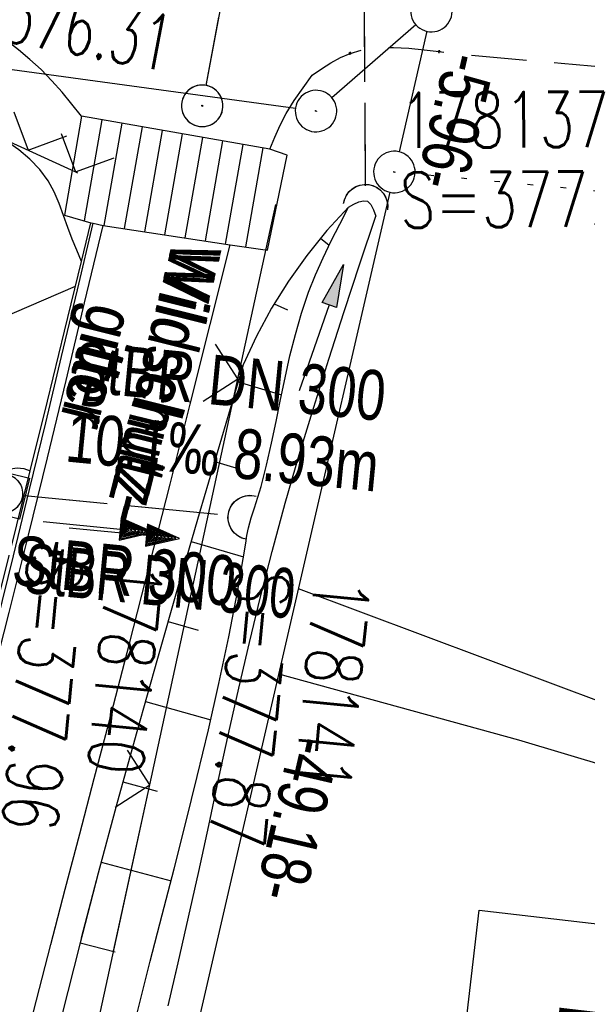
# Model space of a CAD drawing. Extents: x 508275 to 508667, y 447201 to 448341.
# Tile 29 of 33: x 508526 to 508547, y 448056 to 448091. Entities that reach past the tile are written whole.
import ezdxf

# ---------------------------------------------------------------- set-up
doc = ezdxf.new("R2010")
doc.units = 0
doc.header["$LTSCALE"] = 10
doc.header["$MEASUREMENT"] = 0
for name, pattern in [('AUSGEZOGEN', [0]), ('LT00', [0]), ('LT11', [0.3, 0.2, -0.1]), ('LT12', [0.4, 0.3, -0.1]), ('PUNKTX2_STR', [0.6, 0.1, -0.5]), ('STRICHLINIE2', [0.375, 0.25, -0.125])]:
    doc.linetypes.add(name, pattern=pattern)
doc.layers.get('0').update_dxf_attribs({"linetype": 'LT00'})
for name, color, linetype in [('--EK_FBR', 250, 'LT00'), ('--EK_Halt-Pfeil', 4, 'LT00'), ('--EK_Haltung', 7, 'STRICHLINIE2'), ('--EK_Haltung-Text', 140, 'LT00'), ('--EK_Schacht-Text', 5, 'LT00'), ('--EL_DFK_AB_L', 21, 'LT00'), ('--EL_DFK_AB_P', 7, 'LT00'), ('--EL_Halt-Pfeil', 4, 'LT00'), ('--EL_Haltung', 182, 'STRICHLINIE2'), ('--EL_Haltung-Text', 182, 'LT00'), ('ABSTAND', 8, 'LT00'), ('BW_TEXT_A', 20, 'AUSGEZOGEN'), ('DFK_AB_L', 21, 'LT00'), ('DFK_AB_P', 7, 'LT00'), ('DFK_NUTZUNGSGRENZE', 70, 'PUNKTX2_STR'), ('DFK_TOPO-ANL', 252, 'LT00'), ('DL', 182, 'LT12'), ('DL_PFEIL', 201, 'LT00'), ('DL_TEXT', 182, 'LT00'), ('PFEIL', 140, 'AUSGEZOGEN'), ('V125_AFBR_BAB', 250, 'LT00'), ('V125_BFBR_BAB', 40, 'LT00'), ('V125_BOESCH', 250, 'LT00'), ('V125_BOSCHUNG', 250, 'LT00'), ('V125_FELDWEG', 250, 'LT11'), ('V125_GRABEN', 250, 'LT00'), ('V125_H_BORD', 8, 'LT00'), ('V125_KA_MULD', 182, 'LT00'), ('V125_KA_PRUF', 182, 'LT00'), ('V125_RINNE', 182, 'LT00'), ('V125_UK_DURCH', 182, 'LT00'), ('V125_ZAUN', 40, 'LT00'), ('V126_AFBR_BAB', 250, 'LT00'), ('V126_BFBR_BAB', 40, 'LT00'), ('V126_BOESCH', 250, 'LT00'), ('V126_BOSCHUNG', 250, 'LT00'), ('V126_FELDWEG', 250, 'LT11'), ('V126_GRABEN', 250, 'LT00'), ('V126_H_BORD', 8, 'LT00'), ('V126_KA_MULD', 182, 'LT00'), ('V126_KA_PRUF', 182, 'LT00'), ('V126_RINNE', 182, 'LT00'), ('V126_UK_DURCH', 182, 'LT00'), ('V126_ZAUN', 40, 'LT00')]:
    doc.layers.add(name, color=color, linetype=linetype)
doc.styles.add('Beschrift', font='ARIAL.TTF')
doc.styles.add('Haltungsbeschriftung', font='ARIAL.TTF', dxfattribs={"width": 0.75})
doc.styles.add('schachtbeschriftung', font='romans.shx', dxfattribs={"width": 0.75, "height": 2})
doc.styles.get("Standard").update_dxf_attribs({"font": 'ARIAL.TTF'})

# ---------------------------------------------------------------- blocks, each defined once
blk = doc.blocks.new('SYMB0003')
at = {"color": 0, "linetype": 'ByBlock'}
for p, q in [((-0.015712, 0), (0.010166, 0.012015)), ((0, -0.021257), (-0.015712, 0)), ((0.010166, 0.012015), (0, -0.021257))]:
    blk.add_line(p, q, dxfattribs=at)
for points in [[(-0.031395, 0.499013), (-0.093691, 0.491144), (-0.154509, 0.475528), (-0.21289, 0.452414), (-0.267913, 0.422164), (-0.318712, 0.385257), (-0.364484, 0.342274), (-0.404509, 0.293893), (-0.438154, 0.240877), (-0.464888, 0.184062), (-0.484292, 0.124345), (-0.496058, 0.062667), (-0.5, 0)], [(0.5, 0), (0.496057, 0.062667), (0.484292, 0.124345), (0.464888, 0.184062), (0.438153, 0.240877), (0.404509, 0.293893), (0.364484, 0.342274), (0.318712, 0.385257), (0.267913, 0.422164), (0.21289, 0.452414), (0.154509, 0.475528), (0.093691, 0.491144), (0.031395, 0.499013), (-0.031395, 0.499013)], [(-0.5, 0), (-0.496058, -0.062667), (-0.484292, -0.124345), (-0.464888, -0.184062), (-0.438154, -0.240877), (-0.404509, -0.293893), (-0.364485, -0.342274), (-0.318712, -0.385257), (-0.267914, -0.422164), (-0.21289, -0.452414), (-0.154509, -0.475529), (-0.093691, -0.491144), (-0.031395, -0.499014), (0.031395, -0.499014)], [(0.031395, -0.499014), (0.093691, -0.491144), (0.154509, -0.475529), (0.21289, -0.452414), (0.267914, -0.422164), (0.318712, -0.385257), (0.364485, -0.342274), (0.404509, -0.293893), (0.438154, -0.240877), (0.464889, -0.184062), (0.484292, -0.124345), (0.496058, -0.062667), (0.5, 0)]]:
    blk.add_lwpolyline(points, dxfattribs=at)
blk = doc.blocks.new('Pfreil3')
at = {"layer": 'PFEIL'}
blk.add_hatch(color=256, dxfattribs=at).paths.add_polyline_path([(-1.549, 0.273), (-1.549, -0.273), (0, 0)])
for p, q in [((-1.549, 0), (-4.831, 0)), ((-1.549, -0.273), (-1.549, 0.273)), ((-1.549, 0.273), (0, 0)), ((0, 0), (-1.549, -0.273))]:
    blk.add_line(p, q, dxfattribs=at)
blk = doc.blocks.new('SYMB0011')
at = {"color": 0, "linetype": 'ByBlock'}
for p, q in [((0.5, 0), (-0.5, 0)), ((0, 0.5), (0, -0.5))]:
    blk.add_line(p, q, dxfattribs=at)
blk = doc.blocks.new('SYMB0024')
at = {"color": 0, "linetype": 'ByBlock'}
for p, q in [((-0.5, 0.5), (0, 0)), ((0, 0), (0.5, 0.5))]:
    blk.add_line(p, q, dxfattribs=at)
blk = doc.blocks.new('SYMB1210')
at = {"color": 0, "linetype": 'ByBlock'}
blk.add_line((0.018815, -0.179014), (0.055623, -0.17119), dxfattribs=at)
for points in [[(-0.2, -0.2), (-0.2, 0.2), (0.2, 0.2), (0.2, -0.2), (-0.2, -0.2)], [(0.018815, 0.179014), (-0.018815, 0.179014), (-0.055623, 0.17119), (-0.09, 0.155885), (-0.120444, 0.133766), (-0.145623, 0.105801), (-0.164438, 0.073213), (-0.176067, 0.037424), (-0.18, 0)], [(0.18, 0), (0.176067, 0.037424), (0.164438, 0.073213), (0.145623, 0.105801), (0.120444, 0.133766), (0.09, 0.155885), (0.055623, 0.17119), (0.018815, 0.179014)], [(-0.18, 0), (-0.176067, -0.037424), (-0.164438, -0.073213), (-0.145623, -0.105801), (-0.120444, -0.133766), (-0.09, -0.155885), (-0.055623, -0.17119), (-0.018815, -0.179014), (0.018815, -0.179014)], [(0.055623, -0.17119), (0.09, -0.155885), (0.120444, -0.133766), (0.145623, -0.105801), (0.164438, -0.073213), (0.176067, -0.037424), (0.18, 0)]]:
    blk.add_lwpolyline(points, dxfattribs=at)
blk = doc.blocks.new('SYMB1107')
at = {"color": 0, "linetype": 'ByBlock'}
for points in [[(-0.2, 0), (-0.196157, 0.039018), (-0.184776, 0.076537), (-0.166294, 0.111114), (-0.141421, 0.141421), (-0.111114, 0.166294), (-0.076537, 0.184776), (-0.039018, 0.196157), (0, 0.2)], [(0, 0.2), (0.039018, 0.196157), (0.076537, 0.184776), (0.111114, 0.166294), (0.141421, 0.141421), (0.166294, 0.111114), (0.184776, 0.076537), (0.196157, 0.039018), (0.2, 0)]]:
    blk.add_lwpolyline(points, dxfattribs=at)
blk = doc.blocks.new('SYMB0070')
at = {"color": 0, "linetype": 'ByBlock'}
for p, q in [((0.5, 0), (0.2, 0.1)), ((0.2, 0.1), (0.2, 0)), ((-0.5, 0), (0.2, 0)), ((0.468, 0), (0.21, 0.086)), ((0.21, 0.086), (0.21, -0.086)), ((0.21, -0.086), (0.468, 0)), ((0.22, -0.072), (0.437, 0)), ((0.23, -0.058), (0.405, 0)), ((0.24, -0.045), (0.374, 0)), ((0.342, 0), (0.25, 0.031)), ((0.25, 0.031), (0.25, -0.031)), ((0.25, -0.031), (0.342, 0)), ((0.26, -0.017), (0.31, 0)), ((0.27, -0.003), (0.279, 0))]:
    blk.add_line(p, q, dxfattribs=at)
for points in [[(0.2, 0), (0.2, -0.1), (0.5, 0)], [(0.437, 0), (0.22, 0.072), (0.22, -0.072)], [(0.405, 0), (0.23, 0.058), (0.23, -0.058)], [(0.374, 0), (0.24, 0.045), (0.24, -0.045)], [(0.31, 0), (0.26, 0.017), (0.26, -0.017)], [(0.279, 0), (0.27, 0.003), (0.27, -0.003)]]:
    blk.add_lwpolyline(points, dxfattribs=at)

msp = doc.modelspace()

# ---------------------------------------------------------------- linework, layer by layer
at = {"layer": '--EK_FBR'}
for p, q in [((508529.372, 448087.735), (508528.732, 448084.083)), ((508530.099, 448087.607), (508529.452, 448083.914)), ((508530.826, 448087.48), (508530.182, 448083.803)), ((508531.553, 448087.353), (508530.912, 448083.692)), ((508532.28, 448087.225), (508531.643, 448083.581)), ((508533.008, 448087.098), (508532.373, 448083.47)), ((508533.735, 448086.971), (508533.103, 448083.359)), ((508534.462, 448086.844), (508533.833, 448083.248)), ((508535.189, 448086.716), (508534.564, 448083.142))]:
    msp.add_line(p, q, dxfattribs=at)
for points in [[(508528.644, 448087.862), (508528.293, 448088.298), (508527.936, 448088.728), (508527.566, 448089.146), (508527.178, 448089.544), (508526.778, 448089.911), (508526.361, 448090.259), (508525.933, 448090.596), (508525.498, 448090.926), (508522.817, 448091.296)], [(508535.438, 448086.673), (508535.623, 448087.109), (508535.818, 448087.539), (508536.034, 448087.958), (508536.323, 448088.433), (508536.641, 448088.893), (508536.974, 448089.344)], [(508528.024, 448084.292), (508528.975, 448084.012), (508529.058, 448084), (508529.421, 448083.919), (508534.004, 448083.222), (508535.353, 448083.03), (508536.066, 448086.456), (508535.438, 448086.673), (508528.644, 448087.862), (508528.024, 448084.292)], [(508522.117, 448055.042), (508522.64, 448057.063), (508523.172, 448059.082), (508523.708, 448061.1), (508524.245, 448063.118), (508524.78, 448065.136), (508525.308, 448067.156), (508526.022, 448069.944), (508526.72, 448072.734), (508527.406, 448075.528), (508528.083, 448078.324), (508528.753, 448081.121), (508529.421, 448083.919)], [(508523.482, 448060.249), (508523.708, 448061.1), (508524.245, 448063.118), (508524.779, 448065.136), (508525.308, 448067.156), (508526.022, 448069.944), (508526.72, 448072.734), (508527.406, 448075.528), (508528.083, 448078.324), (508528.753, 448081.121), (508529.421, 448083.919)], [(508526.509, 448053.95), (508527.015, 448055.953), (508527.53, 448057.955), (508528.051, 448059.955), (508528.576, 448061.954), (508529.102, 448063.953), (508529.626, 448065.953), (508530.371, 448068.828), (508531.108, 448071.705), (508531.838, 448074.583), (508532.563, 448077.462), (508533.284, 448080.342), (508534.004, 448083.222)], [(508527.689, 448058.566), (508528.051, 448059.955), (508528.576, 448061.954), (508529.102, 448063.953), (508529.626, 448065.953), (508530.371, 448068.828), (508531.108, 448071.705), (508531.838, 448074.583), (508532.563, 448077.462), (508533.284, 448080.342), (508534.004, 448083.222)]]:
    msp.add_lwpolyline(points, dxfattribs=at)
at = {"layer": '--EK_FBR', "linetype": 'LT11', "flags": 128}
msp.add_lwpolyline([(508536.974, 448089.344), (508537.309, 448089.571), (508537.648, 448089.786), (508537.993, 448089.977), (508538.35, 448090.132), (508538.852, 448090.271), (508539.374, 448090.338), (508539.911, 448090.347), (508540.459, 448090.316), (508541.012, 448090.26), (508541.564, 448090.194), (508542.687, 448090.071), (508543.791, 448089.965), (508544.884, 448089.871), (508545.968, 448089.78), (508547.05, 448089.687), (508548.81, 448089.519), (508550.575, 448089.329), (508552.344, 448089.122), (508554.117, 448088.901), (508555.893, 448088.669), (508557.672, 448088.432), (508559.453, 448088.193), (508561.236, 448087.955), (508563.02, 448087.722), (508564.805, 448087.498), (508566.59, 448087.287), (508568.962, 448087.031), (508571.333, 448086.801), (508573.704, 448086.594), (508576.074, 448086.406), (508578.445, 448086.235), (508580.815, 448086.076), (508583.185, 448085.928), (508585.555, 448085.786), (508587.925, 448085.647)], dxfattribs=at)
at = {"layer": '--EK_Haltung'}
for p, q in [((508533.139, 448088.976), (508538.585, 448117.935)), ((508538.897, 448085.352), (508538.728, 448117.921)), ((508526.586, 448074.166), (508533.984, 448073.45))]:
    msp.add_line(p, q, dxfattribs=at)
at = {"layer": '--EL_DFK_AB_L'}
for p, q in [((508474.084, 448096.678), (508536.368, 448088.152)), ((508537.678, 448088.541), (508540.714, 448091.169)), ((508541.112, 448090.929), (508540.109, 448086.581)), ((508539.772, 448085.119), (508529.049, 448038.661))]:
    msp.add_line(p, q, dxfattribs=at)
at = {"layer": '--EL_Haltung'}
for p, q in [((508533.139, 448088.976), (508538.585, 448117.935)), ((508538.897, 448085.352), (508538.728, 448117.921)), ((508526.586, 448074.166), (508533.984, 448073.45))]:
    msp.add_line(p, q, dxfattribs=at)
at = {"layer": 'DFK_AB_L'}
for p, q in [((508474.084, 448096.678), (508536.368, 448088.152)), ((508537.678, 448088.541), (508540.714, 448091.169)), ((508541.112, 448090.929), (508540.109, 448086.581)), ((508539.772, 448085.119), (508529.049, 448038.661))]:
    msp.add_line(p, q, dxfattribs=at)
at = {"layer": 'DFK_NUTZUNGSGRENZE', "ltscale": 0.2}
msp.add_line((508585.57, 448081.548), (508540.687, 448085.78), dxfattribs=at)
at = {"layer": 'DFK_TOPO-ANL'}
for p, q in [((508536.471, 448070.808), (508559.02, 448062.379)), ((508535.761, 448067.728), (508544.42, 448065.349)), ((508544.42, 448065.349), (508551.82, 448063.128))]:
    msp.add_line(p, q, dxfattribs=at)
at = {"layer": 'DL'}
for p, q in [((508533.139, 448088.976), (508538.585, 448117.935)), ((508538.897, 448085.352), (508538.728, 448117.921)), ((508526.586, 448074.166), (508533.984, 448073.45))]:
    msp.add_line(p, q, dxfattribs=at)
at = {"layer": 'V125_AFBR_BAB'}
for points in [[(508528.644, 448087.862), (508528.293, 448088.298), (508527.936, 448088.728), (508527.566, 448089.146), (508527.178, 448089.544), (508526.778, 448089.911), (508526.361, 448090.259), (508525.933, 448090.596), (508525.498, 448090.926), (508522.817, 448091.296)], [(508535.438, 448086.673), (508535.623, 448087.109), (508535.818, 448087.539), (508536.034, 448087.958), (508536.323, 448088.433), (508536.641, 448088.893), (508536.974, 448089.344)], [(508523.482, 448060.249), (508523.708, 448061.1), (508524.245, 448063.118), (508524.779, 448065.136), (508525.308, 448067.156), (508526.022, 448069.944), (508526.72, 448072.734), (508527.406, 448075.528), (508528.083, 448078.324), (508528.753, 448081.121), (508529.421, 448083.919)], [(508527.689, 448058.566), (508528.051, 448059.955), (508528.576, 448061.954), (508529.102, 448063.953), (508529.626, 448065.953), (508530.371, 448068.828), (508531.108, 448071.705), (508531.838, 448074.583), (508532.563, 448077.462), (508533.284, 448080.342), (508534.004, 448083.222)]]:
    msp.add_lwpolyline(points, dxfattribs=at)
at = {"layer": 'V125_BFBR_BAB'}
for p, q in [((508529.372, 448087.735), (508528.732, 448084.083)), ((508530.099, 448087.607), (508529.452, 448083.914)), ((508530.826, 448087.48), (508530.182, 448083.803)), ((508531.553, 448087.353), (508530.912, 448083.692)), ((508532.28, 448087.225), (508531.643, 448083.581)), ((508533.008, 448087.098), (508532.373, 448083.47)), ((508533.735, 448086.971), (508533.103, 448083.359)), ((508534.462, 448086.844), (508533.833, 448083.248)), ((508535.189, 448086.716), (508534.564, 448083.142))]:
    msp.add_line(p, q, dxfattribs=at)
msp.add_lwpolyline([(508528.024, 448084.292), (508528.975, 448084.012), (508529.058, 448084), (508529.421, 448083.919), (508534.004, 448083.222), (508535.353, 448083.03), (508536.066, 448086.456), (508535.438, 448086.673), (508528.644, 448087.862), (508528.024, 448084.292)], dxfattribs=at)
at = {"layer": 'V125_BOESCH'}
for points in [[(508528.641, 448082.619), (508528.473, 448083.023), (508528.308, 448083.429), (508528.151, 448083.841), (508527.994, 448084.277), (508527.834, 448084.712), (508527.653, 448085.133), (508527.437, 448085.53), (508527.133, 448085.943), (508526.774, 448086.315), (508526.37, 448086.651), (508525.933, 448086.957), (508525.473, 448087.235), (508525.001, 448087.492), (508524.341, 448087.819), (508523.681, 448088.121), (508523.019, 448088.406), (508522.358, 448088.682)], [(508538.284, 448084.575), (508537.505, 448083.731), (508536.781, 448082.84), (508536.113, 448081.906), (508535.505, 448080.932), (508534.959, 448079.922), (508534.476, 448078.881), (508533.696, 448076.235), (508532.919, 448073.588), (508532.148, 448070.939), (508531.386, 448068.287), (508530.637, 448065.632), (508529.933, 448063.083), (508529.245, 448060.529), (508528.633, 448058.189)]]:
    msp.add_lwpolyline(points, dxfattribs=at)
at = {"layer": 'V125_BOSCHUNG'}
for p, q in [((508537.278, 448083.463), (508537.585, 448083.202)), ((508521.875, 448078.911), (508528.424, 448081.723)), ((508535.598, 448081.088), (508536.077, 448080.871)), ((508534.296, 448078.269), (508535.868, 448077.807)), ((508533.448, 448075.391), (508534.337, 448075.13)), ((508532.605, 448072.512), (508534.49, 448071.958)), ((508531.769, 448069.624), (508532.856, 448069.311)), ((508530.946, 448066.734), (508533.307, 448066.069)), ((508530.137, 448063.83), (508531.373, 448063.497)), ((508529.351, 448060.928), (508531.873, 448060.263))]:
    msp.add_line(p, q, dxfattribs=at)
at = {"layer": 'V125_FELDWEG', "flags": 128}
msp.add_lwpolyline([(508536.974, 448089.344), (508537.309, 448089.571), (508537.648, 448089.786), (508537.993, 448089.977), (508538.35, 448090.132), (508538.852, 448090.271), (508539.374, 448090.338), (508539.911, 448090.347), (508540.459, 448090.316), (508541.012, 448090.26), (508541.564, 448090.194), (508542.687, 448090.071), (508543.791, 448089.965), (508544.884, 448089.871), (508545.968, 448089.78), (508547.05, 448089.687), (508548.81, 448089.519), (508550.575, 448089.329), (508552.344, 448089.122), (508554.117, 448088.901), (508555.893, 448088.669), (508557.672, 448088.432), (508559.453, 448088.193), (508561.236, 448087.955), (508563.02, 448087.722), (508564.805, 448087.498), (508566.59, 448087.287), (508568.962, 448087.031), (508571.333, 448086.801), (508573.704, 448086.594), (508576.074, 448086.406), (508578.445, 448086.235), (508580.815, 448086.076), (508583.185, 448085.928), (508585.555, 448085.786), (508587.925, 448085.647)], dxfattribs=at)
at = {"layer": 'V125_GRABEN'}
for points in [[(508538.284, 448084.575), (508538.475, 448084.682), (508538.657, 448084.768), (508538.823, 448084.812), (508538.965, 448084.792), (508539.089, 448084.676), (508539.186, 448084.486), (508539.267, 448084.26)], [(508531.087, 448057.207), (508531.126, 448057.358), (508531.554, 448059.025), (508531.983, 448060.692), (508532.408, 448062.359), (508532.822, 448064.029), (508533.222, 448065.703), (508533.602, 448067.38), (508533.957, 448069.064), (508534.281, 448070.754), (508534.57, 448072.451), (508534.616, 448072.728), (508534.671, 448073.001), (508534.774, 448073.363), (508534.892, 448073.722), (508535.124, 448074.491), (508535.327, 448075.27), (508535.507, 448076.055), (508535.673, 448076.844), (508535.833, 448077.634), (508535.996, 448078.422), (508536.171, 448079.206), (508536.365, 448079.983), (508536.586, 448080.75), (508536.843, 448081.505), (508537.093, 448082.132), (508537.369, 448082.75), (508537.663, 448083.362), (508537.97, 448083.969), (508538.284, 448084.575)], [(508532.023, 448056.833), (508532.132, 448057.291), (508532.51, 448058.944), (508532.876, 448060.599), (508533.236, 448062.255), (508533.594, 448063.911), (508533.955, 448065.566), (508534.323, 448067.218), (508534.705, 448068.867), (508535.103, 448070.511), (508535.524, 448072.149), (508536.002, 448073.894), (508536.506, 448075.632), (508537.032, 448077.364), (508537.575, 448079.092), (508538.132, 448080.816), (508538.697, 448082.539), (508539.267, 448084.26)], [(508525.529, 448074.652), (508525.663, 448074.858), (508525.848, 448075.02), (508526.07, 448075.127), (508526.313, 448075.17), (508526.558, 448075.147), (508526.788, 448075.059)]]:
    msp.add_lwpolyline(points, dxfattribs=at)
at = {"layer": 'V125_H_BORD'}
msp.add_lwpolyline([(508522.993, 448060.444), (508523.184, 448061.161), (508523.723, 448063.179), (508524.261, 448065.198), (508524.795, 448067.218), (508525.557, 448070.164), (508526.304, 448073.114), (508526.788, 448075.059), (508527.411, 448077.577), (508528.029, 448080.097), (508528.641, 448082.619), (508528.975, 448084.012)], dxfattribs=at)
at = {"layer": 'V125_RINNE'}
msp.add_lwpolyline([(508523.149, 448060.382), (508523.355, 448061.15), (508523.895, 448063.166), (508524.432, 448065.182), (508524.962, 448067.201), (508525.576, 448069.594), (508526.178, 448071.991), (508526.767, 448074.39), (508527.348, 448076.791), (508527.922, 448079.193), (508528.491, 448081.596), (508529.058, 448084)], dxfattribs=at)
at = {"layer": 'V125_ZAUN'}
for p, q in [((508522.25, 448088.683), (508528.427, 448085.849)), ((508528.427, 448085.849), (508528.5, 448085.816)), ((508534.287, 448078.381), (508535.655, 448084.681)), ((508531.104, 448063.723), (508534.287, 448078.381)), ((508529.801, 448057.722), (508531.104, 448063.723))]:
    msp.add_line(p, q, dxfattribs=at)
at = {"layer": 'V126_AFBR_BAB'}
for points in [[(508528.644, 448087.862), (508528.293, 448088.298), (508527.936, 448088.728), (508527.566, 448089.146), (508527.178, 448089.544), (508526.778, 448089.911), (508526.361, 448090.259), (508525.933, 448090.596), (508525.498, 448090.926), (508522.817, 448091.296)], [(508535.438, 448086.673), (508535.623, 448087.109), (508535.818, 448087.539), (508536.034, 448087.958), (508536.323, 448088.433), (508536.641, 448088.893), (508536.974, 448089.344)], [(508522.117, 448055.042), (508522.64, 448057.063), (508523.172, 448059.082), (508523.708, 448061.1), (508524.245, 448063.118), (508524.78, 448065.136), (508525.308, 448067.156), (508526.022, 448069.944), (508526.72, 448072.734), (508527.406, 448075.528), (508528.083, 448078.324), (508528.753, 448081.121), (508529.421, 448083.919)], [(508526.509, 448053.95), (508527.015, 448055.953), (508527.53, 448057.955), (508528.051, 448059.955), (508528.576, 448061.954), (508529.102, 448063.953), (508529.626, 448065.953), (508530.371, 448068.828), (508531.108, 448071.705), (508531.838, 448074.583), (508532.563, 448077.462), (508533.284, 448080.342), (508534.004, 448083.222)]]:
    msp.add_lwpolyline(points, dxfattribs=at)
at = {"layer": 'V126_BFBR_BAB'}
for p, q in [((508529.372, 448087.735), (508528.732, 448084.083)), ((508530.099, 448087.607), (508529.452, 448083.914)), ((508530.826, 448087.48), (508530.182, 448083.803)), ((508531.553, 448087.353), (508530.912, 448083.692)), ((508532.28, 448087.225), (508531.643, 448083.581)), ((508533.008, 448087.098), (508532.373, 448083.47)), ((508533.735, 448086.971), (508533.103, 448083.359)), ((508534.462, 448086.844), (508533.833, 448083.248)), ((508535.189, 448086.716), (508534.564, 448083.142))]:
    msp.add_line(p, q, dxfattribs=at)
msp.add_lwpolyline([(508528.024, 448084.292), (508528.975, 448084.012), (508529.058, 448084), (508529.421, 448083.919), (508534.004, 448083.222), (508535.353, 448083.03), (508536.066, 448086.456), (508535.438, 448086.673), (508528.644, 448087.862), (508528.024, 448084.292)], dxfattribs=at)
at = {"layer": 'V126_BOESCH'}
for points in [[(508528.641, 448082.619), (508528.473, 448083.023), (508528.308, 448083.429), (508528.151, 448083.841), (508527.995, 448084.277), (508527.834, 448084.712), (508527.653, 448085.133), (508527.437, 448085.53), (508527.133, 448085.943), (508526.774, 448086.315), (508526.37, 448086.651), (508525.933, 448086.957), (508525.473, 448087.235), (508525.001, 448087.492), (508524.341, 448087.819), (508523.681, 448088.121), (508523.019, 448088.406), (508522.358, 448088.682)], [(508538.284, 448084.575), (508537.505, 448083.731), (508536.781, 448082.84), (508536.113, 448081.906), (508535.505, 448080.932), (508534.959, 448079.922), (508534.476, 448078.881), (508533.696, 448076.235), (508532.919, 448073.588), (508532.148, 448070.939), (508531.386, 448068.287), (508530.637, 448065.632), (508529.933, 448063.083), (508529.245, 448060.529), (508528.576, 448057.97), (508527.927, 448055.406)]]:
    msp.add_lwpolyline(points, dxfattribs=at)
at = {"layer": 'V126_BOSCHUNG'}
for p, q in [((508537.278, 448083.463), (508537.585, 448083.202)), ((508521.875, 448078.911), (508528.424, 448081.723)), ((508535.598, 448081.088), (508536.077, 448080.871)), ((508534.296, 448078.269), (508535.868, 448077.807)), ((508533.448, 448075.391), (508534.337, 448075.13)), ((508532.605, 448072.512), (508534.49, 448071.958)), ((508531.769, 448069.624), (508532.856, 448069.311)), ((508530.946, 448066.734), (508533.307, 448066.069)), ((508530.137, 448063.83), (508531.373, 448063.497)), ((508529.351, 448060.928), (508531.873, 448060.263)), ((508528.587, 448058.013), (508529.858, 448057.692))]:
    msp.add_line(p, q, dxfattribs=at)
at = {"layer": 'V126_FELDWEG', "flags": 128}
msp.add_lwpolyline([(508536.974, 448089.344), (508537.309, 448089.571), (508537.648, 448089.786), (508537.993, 448089.977), (508538.35, 448090.132), (508538.852, 448090.271), (508539.374, 448090.337), (508539.911, 448090.347), (508540.459, 448090.316), (508541.012, 448090.26), (508541.564, 448090.194), (508542.687, 448090.071), (508543.791, 448089.965), (508544.884, 448089.871), (508545.968, 448089.78), (508547.05, 448089.687), (508548.81, 448089.519), (508550.575, 448089.329), (508552.344, 448089.122), (508554.117, 448088.901), (508555.893, 448088.669), (508557.672, 448088.432), (508559.453, 448088.193), (508561.236, 448087.955), (508563.02, 448087.722), (508564.805, 448087.498), (508566.59, 448087.287), (508568.962, 448087.031), (508571.333, 448086.801), (508573.704, 448086.594), (508576.074, 448086.406), (508578.445, 448086.235), (508580.815, 448086.077), (508583.185, 448085.928), (508585.555, 448085.786), (508587.925, 448085.647)], dxfattribs=at)
at = {"layer": 'V126_GRABEN'}
for points in [[(508538.284, 448084.575), (508538.475, 448084.682), (508538.657, 448084.768), (508538.823, 448084.812), (508538.965, 448084.792), (508539.09, 448084.676), (508539.186, 448084.486), (508539.267, 448084.26)], [(508530.612, 448055.33), (508531.126, 448057.358), (508531.554, 448059.025), (508531.983, 448060.692), (508532.408, 448062.359), (508532.822, 448064.029), (508533.222, 448065.703), (508533.602, 448067.38), (508533.957, 448069.064), (508534.281, 448070.754), (508534.57, 448072.451), (508534.616, 448072.727), (508534.671, 448073.001), (508534.774, 448073.363), (508534.892, 448073.722), (508535.124, 448074.491), (508535.327, 448075.27), (508535.507, 448076.055), (508535.673, 448076.844), (508535.833, 448077.634), (508535.996, 448078.422), (508536.171, 448079.206), (508536.365, 448079.983), (508536.586, 448080.75), (508536.843, 448081.505), (508537.094, 448082.132), (508537.369, 448082.75), (508537.663, 448083.362), (508537.97, 448083.97), (508538.284, 448084.575)], [(508531.766, 448055.749), (508532.132, 448057.291), (508532.51, 448058.944), (508532.876, 448060.599), (508533.236, 448062.255), (508533.594, 448063.911), (508533.955, 448065.566), (508534.323, 448067.218), (508534.705, 448068.867), (508535.103, 448070.511), (508535.524, 448072.149), (508536.002, 448073.894), (508536.506, 448075.632), (508537.032, 448077.364), (508537.575, 448079.092), (508538.132, 448080.816), (508538.697, 448082.539), (508539.267, 448084.26)], [(508525.529, 448074.652), (508525.663, 448074.858), (508525.848, 448075.02), (508526.07, 448075.127), (508526.313, 448075.171), (508526.558, 448075.147), (508526.788, 448075.059)]]:
    msp.add_lwpolyline(points, dxfattribs=at)
at = {"layer": 'V126_H_BORD'}
msp.add_lwpolyline([(508521.596, 448055.099), (508522.116, 448057.122), (508522.647, 448059.142), (508523.184, 448061.161), (508523.723, 448063.179), (508524.262, 448065.198), (508524.795, 448067.218), (508525.557, 448070.164), (508526.304, 448073.114), (508526.788, 448075.059), (508527.411, 448077.577), (508528.03, 448080.097), (508528.641, 448082.619), (508528.975, 448084.012)], dxfattribs=at)
at = {"layer": 'V126_RINNE'}
msp.add_lwpolyline([(508521.76, 448055.099), (508522.283, 448057.117), (508522.816, 448059.134), (508523.355, 448061.15), (508523.895, 448063.166), (508524.432, 448065.182), (508524.962, 448067.201), (508525.577, 448069.594), (508526.178, 448071.991), (508526.767, 448074.39), (508527.348, 448076.791), (508527.922, 448079.193), (508528.491, 448081.596), (508529.058, 448084)], dxfattribs=at)
at = {"layer": 'V126_ZAUN'}
for p, q in [((508522.25, 448088.683), (508528.427, 448085.849)), ((508528.427, 448085.849), (508528.5, 448085.816)), ((508534.287, 448078.381), (508535.655, 448084.681)), ((508531.104, 448063.723), (508534.287, 448078.381)), ((508527.921, 448049.064), (508531.104, 448063.723))]:
    msp.add_line(p, q, dxfattribs=at)

# ---------------------------------------------------------------- block references
at = {"layer": '--EK_Halt-Pfeil', "xscale": 3.999999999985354, "yscale": 4, "zscale": 4, "rotation": 354.4544499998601}
msp.add_blockref('SYMB0070', (508530.188, 448072.811), dxfattribs=at)
at = {"layer": '--EL_DFK_AB_P', "xscale": 1.500000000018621, "yscale": 1.5, "zscale": 1.5, "rotation": 264.7377099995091}
for p in [(508541.28, 448091.659), (508537.111, 448088.049), (508539.941, 448085.849)]:
    msp.add_blockref('SYMB0003', p, dxfattribs=at)
at = {"layer": '--EL_Halt-Pfeil', "xscale": 3.999999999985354, "yscale": 4, "zscale": 4, "rotation": 354.4544499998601}
msp.add_blockref('SYMB0070', (508530.188, 448072.811), dxfattribs=at)
at = {"layer": 'DFK_AB_P', "xscale": 1.500000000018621, "yscale": 1.5, "zscale": 1.5, "rotation": 264.7377099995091}
for p in [(508541.28, 448091.659), (508537.111, 448088.049), (508539.941, 448085.849)]:
    msp.add_blockref('SYMB0003', p, dxfattribs=at)
at = {"layer": 'DL_PFEIL', "xscale": 3.999999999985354, "yscale": 4, "zscale": 4, "rotation": 354.4544499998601}
msp.add_blockref('SYMB0070', (508529.24, 448073.033), dxfattribs=at)
at = {"layer": 'PFEIL', "rotation": 70.75923548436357}
msp.add_blockref('Pfreil3', (508538.1, 448082.512), dxfattribs=at)
at = {"layer": 'V125_FELDWEG', "xscale": 0.09999999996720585, "yscale": 0.09999999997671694, "zscale": 0.1, "rotation": 248.1984000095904}
for p in [(508538.35, 448090.132), (508541.564, 448090.194)]:
    msp.add_blockref('SYMB0011', p, dxfattribs=at)
at = {"layer": 'V125_KA_MULD', "xscale": 3.800000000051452, "yscale": 3.800000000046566, "zscale": 3.8, "rotation": 76.21514117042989}
msp.add_blockref('SYMB1210', (508525.84, 448074.24), dxfattribs=at)
at = {"layer": 'V125_KA_PRUF', "xscale": 1.49999999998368, "yscale": 1.5, "zscale": 1.5, "rotation": 248.1984000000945}
msp.add_blockref('SYMB0003', (508533, 448088.239), dxfattribs=at)
at = {"layer": 'V125_UK_DURCH', "zscale": 4}
for p, xscale, yscale, rotation in [((508538.901, 448084.601), 3.999999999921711, 3.999999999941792, 351.2922661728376), ((508534.73, 448073.377), 4.000000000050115, 4, 79.34188863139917)]:
    msp.add_blockref('SYMB1107', p, dxfattribs=dict(at, xscale=xscale, yscale=yscale, rotation=rotation))
at = {"layer": 'V125_ZAUN', "yscale": 2.099999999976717, "zscale": 2.1}
for p, xscale, rotation in [((508526.716, 448086.634), 2.099999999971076, 335.3506700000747), ((508534.287, 448078.381), 2.099999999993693, 77.7475299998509), ((508531.104, 448063.723), 2.099999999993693, 77.7475299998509)]:
    msp.add_blockref('SYMB0024', p, dxfattribs=dict(at, xscale=xscale, rotation=rotation))
at = {"layer": 'V126_FELDWEG', "xscale": 0.100000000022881, "yscale": 0.09999999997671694, "zscale": 0.1, "rotation": 263.3832000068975}
for p in [(508538.35, 448090.132), (508541.564, 448090.194)]:
    msp.add_blockref('SYMB0011', p, dxfattribs=at)
at = {"layer": 'V126_KA_MULD', "xscale": 3.800000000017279, "yscale": 3.799999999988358, "zscale": 3.8, "rotation": 76.101413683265}
msp.add_blockref('SYMB1210', (508525.84, 448074.24), dxfattribs=at)
at = {"layer": 'V126_KA_PRUF', "xscale": 1.50000000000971, "yscale": 1.5, "zscale": 1.5, "rotation": 263.3832000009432}
msp.add_blockref('SYMB0003', (508533, 448088.239), dxfattribs=at)
at = {"layer": 'V126_UK_DURCH', "zscale": 4}
for p, xscale, yscale, rotation in [((508538.901, 448084.601), 3.999999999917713, 4.000000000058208, 352.2984552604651), ((508534.73, 448073.377), 3.99999999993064, 4, 74.08165049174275)]:
    msp.add_blockref('SYMB1107', p, dxfattribs=dict(at, xscale=xscale, yscale=yscale, rotation=rotation))
at = {"layer": 'V126_ZAUN', "yscale": 2.099999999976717, "zscale": 2.1}
for p, xscale, rotation in [((508528.427, 448085.849), 2.10000000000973, 335.3530099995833), ((508534.287, 448078.381), 2.099999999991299, 77.74743000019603), ((508531.104, 448063.723), 2.099999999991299, 77.74743000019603)]:
    msp.add_blockref('SYMB0024', p, dxfattribs=dict(at, xscale=xscale, rotation=rotation))

# ---------------------------------------------------------------- texts
at = {"layer": '--EK_Haltung-Text', "style": 'Haltungsbeschriftung', "width": 0.75}
for s, p in [('StBR DN 300', (508528.264, 448077.951)), ('10.1‰ 8.93m', (508528.017, 448075.402))]:
    msp.add_text(s, height=1.8, rotation=-5.5456, dxfattribs=at).set_placement(p)
at = {"layer": '--EK_Schacht-Text', "style": 'schachtbeschriftung'}
for s, rotation, width, p in [('S=376.31', -10.6521, 0.65, (508523.171, 448091.075)), ('178137', 0.2997, 0.75, (508540.129, 448086.714)), ('S=377.49', 0.2997, 0.75, (508540.144, 448083.834)), ('S=377.96', -95.5456, 0.75, (508526.722, 448072.148)), ('178140', -95.5456, 0.75, (508529.589, 448071.869)), ('S=377.87', -95.5421, 0.75, (508534.204, 448071.565)), ('178141', -95.5421, 0.75, (508537.07, 448071.286))]:
    msp.add_text(s, height=2, rotation=rotation, dxfattribs=dict(at, width=width)).set_placement(p)
at = {"layer": '--EL_Haltung-Text', "style": 'Haltungsbeschriftung', "width": 0.65}
msp.add_text('StBR DN 300', height=1.8, rotation=-5.5456, dxfattribs=at).set_placement((508526.494, 448070.667))
at = {"layer": 'ABSTAND', "width": 0.75}
for s, rotation, p in [('-5.96-', -102.9864, (508541.831, 448090.251)), ('-49.18-', -102.9968, (508536.25, 448065.59))]:
    msp.add_text(s, height=1.8, rotation=rotation, dxfattribs=at).set_placement(p)
at = {"layer": 'BW_TEXT_A', "insert": (508579.518, 448051.988), "char_height": 2, "width": 37.53828, "attachment_point": 1, "rotation": 263.3832, "style": 'Beschrift', "bg_fill": 3, "box_fill_scale": 1.5, "bg_fill_color": 256, "bg_fill_transparency": 0}
msp.add_mtext('{\\Funir_o|c0;\\H1.75x;6838711\\fArial|b0|i0|c238|p34;\\H0.5714x;\\P\\H1.75x;BW N_93_B1\\fArial|b0|i0|c0|p34;78d\\fArial|b0|i0|c238|p34;\\W0.8;\\P\\H0.3714x;\\W1;\\P\\fArial|b0|i0|c0|p34;\\H1.924x;Unterführung eines\\PFeldweges\\fArial|b0|i0|c238|p34;\\W0.9;\\P\\H0.1999x;\\W1;\\P\\pt8,20;\\H3.602x;K\\fArial|b0|i0|c0|p34;m^I^I\\fArial|b0|i0|c238|p34;1\\fArial|b0|i0|c0|p34;78.613\\fArial|b0|i0|c238|p34;\\PBw.Wi\\fArial|b0|i0|c0|p34;.^I^I100.00\\fArial|b0|i0|c238|p34; gon\\PL.W.^I\\fArial|b0|i0|c0|p34;                 7.00 \\fArial|b0|i0|c238|p34;m\\P\\ptz;\\fArial|b0|i0|c0|p34;L.H.^I                 4.02 m}', dxfattribs=at)
at = {"layer": 'DL_TEXT', "style": 'Haltungsbeschriftung', "width": 0.75}
msp.add_text('StBR 300', height=1.8, rotation=-5.5456, dxfattribs=at).set_placement((508526.081, 448070.952))
at = {"layer": 'V125_BFBR_BAB', "insert": (508527.886, 448079.247), "char_height": 1.8, "attachment_point": 7, "rotation": 256.0684, "line_spacing_factor": 0.8, "style": 'Beschrift'}
msp.add_mtext('\\pi-4.8318;{\\W0.75;Wildschutz-\\P\\pi-2.1007;gitte\\W0.8;r}', dxfattribs=at)
at = {"layer": 'V126_BFBR_BAB', "insert": (508527.853, 448079.165), "char_height": 1.8, "attachment_point": 7, "rotation": 256.0684, "line_spacing_factor": 0.8, "style": 'Beschrift'}
msp.add_mtext('\\pi-5.1539;{\\W0.8;Wildschutz-\\P\\pi-2.2175;gitter}', dxfattribs=at)

# ---------------------------------------------------------------- next in the draw order: linework, layer by layer
at = {"layer": 'BW_TEXT_A'}
msp.add_lwpolyline([(508582.727, 448054.586), (508577.713, 448011.368), (508537.988, 448015.976), (508543.001, 448059.194)], close=True, dxfattribs=at)

doc.saveas('drawing.dxf')
